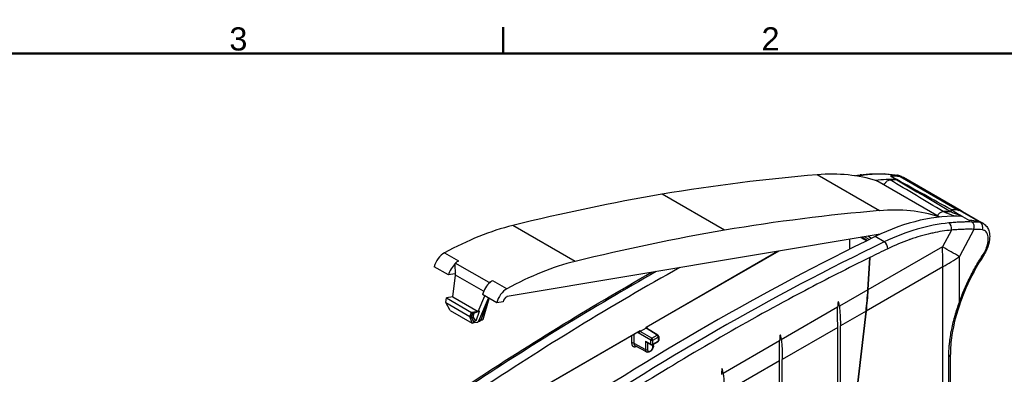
# Model space of a CAD drawing. Header units: millimetres. Extents: x 0 to 420, y 0 to 297.
# Tile 16 of 17: x 216 to 346, y 245 to 291. Entities that reach past the tile are written whole.
import ezdxf

# ---------------------------------------------------------------- set-up
doc = ezdxf.new("R2010")
doc.units = ezdxf.units.MM
doc.layers.get('0').update_dxf_attribs({"lineweight": 25})
for name, color, linetype, lineweight in [('Bordo_0', 7, 'Continuous', 50), ('Bordo_2', 7, 'Continuous', 50), ('Spigoli tangenti visibili(ISO)', 7, 'Continuous', 25)]:
    doc.layers.add(name, color=color, linetype=linetype, lineweight=lineweight)
doc.layers.add('Spigoli visibili(ISO)', color=176, linetype='Continuous', lineweight=25, true_color=0x000080)
doc.styles.add('Bordo_1', font='arial.ttf')

# ---------------------------------------------------------------- blocks, each defined once
blk = doc.blocks.new('Bordi Bordo di default')
at = {"layer": 'Bordo_0'}
blk.add_line((280, 287), (280, 290.45), dxfattribs=at)
at = {"layer": 'Bordo_0', "flags": 128}
blk.add_lwpolyline([(10, 10), (10, 287), (410, 287), (410, 10), (10, 10)], dxfattribs=at)
at = {"layer": 'Bordo_2', "char_height": 3.05, "attachment_point": 7, "style": 'Bordo_1'}
for s, insert in [('3', (244, 287.35)), ('2', (313.95, 287.4))]:
    blk.add_mtext(s, dxfattribs=dict(at, insert=insert))

msp = doc.modelspace()

# ---------------------------------------------------------------- linework, layer by layer
at = {"layer": 'Spigoli tangenti visibili(ISO)'}
for p, q in [((329.46, 266.31), (321.26, 271.05)), ((332.17, 270.8), (331.9, 270.95)), ((332.17, 270.8), (339.87, 266.35)), ((337.29, 265.5), (329.09, 270.24)), ((309.07, 263.74), (300.87, 268.47)), ((342.44, 264.91), (339.97, 266.34)), ((289.45, 259.63), (281.25, 264.37)), ((342.71, 264.75), (342.44, 264.91)), ((327.85, 262.39), (327.1, 262.81)), ((328.11, 262.52), (327.5, 262.87)), ((328.42, 262.67), (327.94, 262.95)), ((330.07, 262.2), (328.89, 262.9)), ((331.8, 262.97), (331.8, 262.97)), ((332.06, 263.07), (332.06, 263.07)), ((338.91, 263.75), (337.73, 261.54)), ((341.87, 263.85), (339.96, 260.26)), ((337.73, 261.54), (327.94, 255.89)), ((330.79, 262.53), (330.79, 262.53)), ((331.11, 262.68), (331.11, 262.68)), ((272.27, 260.75), (274.12, 259.69)), ((298.78, 250.99), (316.04, 260.96)), ((339.96, 254.28), (339.96, 260.26)), ((337.8, 258.93), (327.69, 253.09)), ((337.8, 205.97), (337.8, 258.93)), ((278.39, 256.95), (278.39, 256.97)), ((280.47, 256.02), (278.62, 257.09)), ((327.93, 255.88), (324.18, 253.72)), ((276.89, 253.08), (276.78, 253.03)), ((276.78, 253.06), (276.78, 253.03)), ((323.95, 253.59), (316.55, 249.31)), ((327.69, 253.09), (324.32, 251.14)), ((276.33, 251.92), (276.19, 251.57)), ((273.11, 236.17), (298.02, 250.56)), ((296.88, 249.83), (296.88, 248.88)), ((297.16, 249.99), (297.16, 248.88)), ((297.74, 250.23), (297.66, 250.28)), ((299.4, 249.28), (297.74, 250.23)), ((298.02, 250.56), (298.02, 250.4)), ((299.54, 249.52), (298.02, 250.4)), ((298.22, 249.96), (298.22, 249.96)), ((298.78, 250.83), (298.78, 250.99)), ((300.24, 249.93), (298.78, 250.83)), ((299.54, 249.52), (300.24, 249.93)), ((323.96, 250.94), (316.68, 246.73)), ((297.16, 248.88), (298.68, 248.04)), ((298.68, 249.14), (298.68, 248.04)), ((298.68, 249.14), (299.4, 248.75)), ((298.96, 248.91), (298.96, 248.04)), ((299.4, 248.75), (299.4, 249.28)), ((299.68, 249.28), (300.37, 249.68)), ((299.68, 248.75), (299.68, 249.28)), ((299.68, 248.75), (300.37, 249.15)), ((299.68, 248.45), (299.68, 248.68)), ((300.37, 249.68), (300.37, 249.15)), ((316.32, 249.18), (308.91, 244.9)), ((316.33, 246.53), (309.04, 242.32)), ((338.56, 215.58), (338.56, 247.09))]:
    msp.add_line(p, q, dxfattribs=at)
for centre, major_axis, ratio, start_param, end_param in [((313.78, 231.24), (-24.43, -37.68), 0.540847, 3.580871, 3.604248), ((327.03, 270.28), (-0.105, 0.743), 0.761477, 5.764466, 6.283185), ((330.1, 270.4), (0.042, 0.749), 0.745473, 5.91429, 6.283186), ((314.78, 230.48), (24.65, 37.75), 0.611679, 0.286326, 0.339141), ((316, 229.83), (22.49, 38.96), 0.57735, 0.252406, 0.298379), ((331.64, 270.26), (0.097, 0.744), 0.758343, 5.973174, 6.282975), ((331.04, 267.94), (1.57, 2.72), 0.57735, 0.006171, 0.252406), ((430.9, 207.71), (-159.25, 97.3), 0.009034, 5.342207, 5.397132), ((329.61, 227.35), (18.06, 35.77), 0.611699, 0.368156, 0.673496), ((338.38, 264.02), (-0.071, 0.747), 0.737616, 4.277062, 5.781226), ((327.6, 228.45), (20.05, 34.72), 0.57735, 0.234371, 0.281414), ((328.8, 227.71), (18.27, 35.78), 0.540924, 0.206858, 0.256424), ((341.31, 264.14), (0.015, 0.75), 0.814115, 4.336745, 5.868839), ((341.27, 262.02), (1.59, 2.75), 0.57735, 0, 0.234371), ((342.42, 264.07), (0.076, 0.746), 0.82367, 4.403392, 5.932809), ((329.36, 227.42), (17.9, 35.13), 0.540212, 0.206385, 0.255949), ((325.58, -84.77), (-179.95, -356.11), 0.612177, 3.815777, 3.971897), ((330.03, 261.57), (-0.326, 0.676), 0.617718, 4.033922, 5.533762), ((302.09, 279.55), (25.25, -43.73), 0.57735, 0.785398, 0.847817), ((302.09, 279.55), (-44.62, 23.66), 0.025491, 3.71249, 3.800735), ((302.09, 279.55), (-50.5, 0), 0.57735, 2.356194, 2.418613), ((342.5, 260.82), (0.626, -0.413), 0.171429, 0.000025, 0.580323), ((279.75, -58.31), (-217.3, -334.63), 0.540283, 3.946339, 4.03432), ((327.93, 255.88), (-0.00497, 0.00033), 0.454423, 4.347471, 5.541319), ((327.93, 255.88), (-0.00497, 0.00033), 0.454423, 5.541319, 5.853473), ((339.4, 254.57), (0.707, -0.249), 0.201191, 5.699026, 6.283182), ((327.69, 253.09), (-0.00494, 0.00059), 0.49076, 4.383456, 5.56643), ((327.69, 253.09), (-0.00494, 0.00059), 0.49076, 5.56643, 5.823153), ((297.88, 250.64), (-0.129, -0.414), 0.369372, 0.854838, 1.487028), ((298.64, 251.07), (0.316, -0.039), 0.22772, 5.203889, 5.989197), ((298.63, 251.07), (0.193, -0.256), 0.227815, 0.445392, 1.076029), ((300.23, 249.76), (0.105, 0.17), 0.577174, 0, 0.802694), ((300.23, 249.76), (0.1, -0.173), 0.57735, 0.785398, 2.338741), ((297.02, 248.8), (0.2, 0), 0.57735, 0.802962, 2.356382), ((297.69, 249.19), (-0.373, -0.647), 0.57735, 5.497787, 6.295341), ((299.54, 249.36), (0.1, 0.173), 0.557025, 0.78555, 2.356042), ((299.54, 249.36), (0.2, 0), 0.57735, 3.944444, 5.497787), ((299.54, 248.83), (-0.095, -0.176), 0.577174, 5.480491, 6.283185), ((299.54, 248.83), (0.2, 0), 0.57735, 3.944444, 5.497787), ((299.54, 249.36), (0.1, -0.173), 0.57735, 0.785398, 2.338741), ((299.54, 248.83), (0.1, -0.173), 0.57735, 0, 0.785398), ((299.54, 248.54), (0.2, 0), 0.57735, 5.497787, 6.283185), ((300.23, 249.23), (0.1, -0.173), 0.57735, 0, 0.785398), ((300.23, 249.76), (0.2, 0), 0.57735, 5.497787, 6.283185), ((300.23, 249.23), (0.2, 0), 0.57735, 5.497787, 6.283185), ((299.18, 248.33), (-0.355, -0.615), 0.57735, 5.497787, 6.295475), ((298.82, 248.12), (-0.2, 0), 0.57735, 0.802851, 2.356027), ((338.02, 247.38), (0.75, 0), 0.57735, 5.519293, 6.283167)]:
    msp.add_ellipse(centre, major_axis=major_axis, ratio=ratio, start_param=start_param, end_param=end_param, dxfattribs=at)
for points, knots in [([(330.34, 271.09), (330.12, 271.1), (329.89, 271.11), (329.65, 271.11), (329.4, 271.12), (329.15, 271.12), (328.89, 271.11), (328.63, 271.1), (328.36, 271.08), (328.08, 271.06), (327.81, 271.03), (327.52, 271), (327.22, 270.96)], [0, 0, 0, 0, 0.25, 0.25, 0.25, 0.5, 0.5, 0.5, 0.75, 0.75, 0.75, 1, 1, 1, 1]), ([(332.35, 270.8), (332.34, 270.81), (332.2, 270.88), (332.05, 270.93), (331.9, 270.95)], [0.8769285, 0.8769285, 0.8769285, 0.8769285, 0.8888889, 1, 1, 1, 1]), ([(339.31, 265.59), (339.28, 265.6), (339.25, 265.61), (339.22, 265.62), (339.11, 265.67), (339, 265.72), (338.88, 265.76), (338.8, 265.79), (338.72, 265.83), (338.64, 265.86), (338.55, 265.89), (338.46, 265.93), (338.37, 265.97), (338.25, 266.01), (338.13, 266.06), (338.01, 266.11), (337.94, 266.14), (337.88, 266.16), (337.82, 266.19)], [0.0322126, 0.0322126, 0.0322126, 0.0322126, 0.0962207, 0.0962207, 0.0962207, 0.3333333, 0.3333333, 0.3333333, 0.4930221, 0.4930221, 0.4930221, 0.6666667, 0.6666667, 0.6666667, 0.8907775, 0.8907775, 0.8907775, 1, 1, 1, 1]), ([(341.57, 264.82), (341.42, 264.82), (341.27, 264.83), (341.1, 264.83), (340.94, 264.83), (340.76, 264.82), (340.58, 264.82), (340.39, 264.82), (340.19, 264.81), (339.98, 264.8), (339.77, 264.79), (339.55, 264.78), (339.32, 264.76), (339.08, 264.74), (338.84, 264.72), (338.58, 264.7)], [0, 0, 0, 0, 0.2, 0.2, 0.2, 0.4, 0.4, 0.4, 0.6, 0.6, 0.6, 0.8, 0.8, 0.8, 1, 1, 1, 1]), ([(343.11, 264.62), (343.1, 264.63), (342.98, 264.7), (342.84, 264.74), (342.71, 264.75)], [0.8786095, 0.8786095, 0.8786095, 0.8786095, 0.8888889, 1, 1, 1, 1]), ([(338.91, 263.75), (338.1, 263.68), (337.29, 263.55), (336.47, 263.37), (336.37, 263.35), (336.27, 263.33), (336.17, 263.31), (335.27, 263.1), (334.37, 262.84), (333.47, 262.52), (333.44, 262.51), (333.4, 262.49), (333.37, 262.48), (332.43, 262.15), (331.5, 261.75), (330.56, 261.3)], [0, 0, 0, 0, 0.296503, 0.296503, 0.296503, 0.333333, 0.333333, 0.333333, 0.654591, 0.654591, 0.654591, 0.666667, 0.666667, 0.666667, 1, 1, 1, 1]), ([(341.87, 263.85), (341.73, 263.86), (341.57, 263.86), (341.41, 263.86), (341.25, 263.86), (341.07, 263.86), (340.89, 263.86), (340.7, 263.86), (340.51, 263.85), (340.3, 263.84), (340.09, 263.83), (339.87, 263.82), (339.64, 263.81), (339.41, 263.79), (339.16, 263.78), (338.91, 263.75)], [0, 0, 0, 0, 0.2, 0.2, 0.2, 0.4, 0.4, 0.4, 0.6, 0.6, 0.6, 0.8, 0.8, 0.8, 1, 1, 1, 1]), ([(343.07, 260.53), (343.14, 260.64), (343.21, 260.76), (343.27, 260.87), (343.29, 260.91), (343.31, 260.95), (343.33, 260.99), (343.4, 261.12), (343.45, 261.25), (343.5, 261.38), (343.52, 261.42), (343.53, 261.45), (343.54, 261.48), (343.59, 261.62), (343.63, 261.76), (343.67, 261.9), (343.67, 261.93), (343.68, 261.95), (343.68, 261.97), (343.71, 262.12), (343.73, 262.26), (343.75, 262.41), (343.75, 262.42), (343.75, 262.43), (343.75, 262.44), (343.76, 262.59), (343.75, 262.73), (343.74, 262.86), (343.72, 263), (343.69, 263.12), (343.65, 263.23), (343.65, 263.24), (343.65, 263.24), (343.64, 263.24), (343.6, 263.35), (343.55, 263.44), (343.49, 263.51), (343.48, 263.52), (343.48, 263.53), (343.47, 263.54), (343.41, 263.61), (343.34, 263.66), (343.26, 263.7), (343.25, 263.71), (343.24, 263.72), (343.22, 263.72), (343.15, 263.76), (343.07, 263.78), (342.99, 263.79)], [0, 0, 0, 0, 0.083129, 0.083129, 0.083129, 0.111111, 0.111111, 0.111111, 0.201001, 0.201001, 0.201001, 0.222222, 0.222222, 0.222222, 0.318555, 0.318555, 0.318555, 0.333333, 0.333333, 0.333333, 0.436146, 0.436146, 0.436146, 0.444444, 0.444444, 0.444444, 0.553712, 0.553712, 0.553712, 0.666667, 0.666667, 0.666667, 0.67127, 0.67127, 0.67127, 0.777778, 0.777778, 0.777778, 0.788824, 0.788824, 0.788824, 0.888889, 0.888889, 0.888889, 0.906558, 0.906558, 0.906558, 1, 1, 1, 1]), ([(328.19, 260.15), (325.34, 258.74), (322.49, 257.29), (319.63, 255.78), (319.61, 255.76), (319.58, 255.75), (319.55, 255.73), (315.88, 253.79), (312.22, 251.77), (308.57, 249.66), (308.56, 249.65), (308.55, 249.65), (308.54, 249.64), (304.88, 247.53), (301.22, 245.33), (297.57, 243.04), (297.55, 243.03), (297.54, 243.02), (297.52, 243.02), (294.67, 241.23), (291.82, 239.4), (288.98, 237.51)], [0.0536852, 0.0536852, 0.0536852, 0.0536852, 0.247988, 0.247988, 0.247988, 0.25, 0.25, 0.25, 0.4994813, 0.4994813, 0.4994813, 0.5, 0.5, 0.5, 0.75, 0.75, 0.75, 0.7509743, 0.7509743, 0.7509743, 0.9463192, 0.9463192, 0.9463192, 0.9463192]), ([(339.96, 254.28), (340.15, 254.83), (340.57, 255.9), (341.31, 257.5), (342.14, 259.06), (342.75, 260.05), (343.07, 260.53)], [0, 0, 0, 0, 0.25, 0.5, 0.75, 1, 1, 1, 1]), ([(338.56, 247.09), (338.56, 247.55), (338.58, 248.05), (338.63, 248.58), (338.63, 248.6), (338.64, 248.62), (338.64, 248.64), (338.69, 249.19), (338.78, 249.8), (338.89, 250.42), (338.9, 250.43), (338.9, 250.45), (338.9, 250.46), (339.02, 251.07), (339.17, 251.71), (339.34, 252.34), (339.36, 252.39), (339.37, 252.44), (339.39, 252.49), (339.56, 253.09), (339.75, 253.68), (339.96, 254.28)], [0, 0, 0, 0, 0.241495, 0.241495, 0.241495, 0.25, 0.25, 0.25, 0.5, 0.5, 0.5, 0.50571, 0.50571, 0.50571, 0.75, 0.75, 0.75, 0.770087, 0.770087, 0.770087, 1, 1, 1, 1]), ([(297.74, 250.23), (297.74, 250.25), (297.74, 250.27), (297.73, 250.29), (297.73, 250.3), (297.72, 250.3), (297.71, 250.31)], [0, 0, 0, 0, 0.25, 0.25, 0.25, 0.4004016, 0.4004016, 0.4004016, 0.4004016]), ([(297.78, 250.35), (297.78, 250.35), (297.79, 250.35), (297.79, 250.35), (297.79, 250.36), (297.8, 250.36), (297.81, 250.36), (297.82, 250.37), (297.83, 250.38), (297.84, 250.38), (297.84, 250.39), (297.85, 250.39), (297.85, 250.4), (297.86, 250.4), (297.88, 250.41), (297.89, 250.42), (297.89, 250.43), (297.89, 250.43), (297.9, 250.43), (297.91, 250.44), (297.92, 250.45), (297.93, 250.46), (297.94, 250.47), (297.94, 250.47), (297.94, 250.47), (297.95, 250.48), (297.97, 250.49), (297.98, 250.51), (297.99, 250.52), (298.01, 250.54), (298.02, 250.56)], [0.4971186, 0.4971186, 0.4971186, 0.4971186, 0.5077544, 0.5077544, 0.5077544, 0.5454545, 0.5454545, 0.5454545, 0.6062196, 0.6062196, 0.6062196, 0.6363636, 0.6363636, 0.6363636, 0.704947, 0.704947, 0.704947, 0.7272727, 0.7272727, 0.7272727, 0.8030857, 0.8030857, 0.8030857, 0.8181818, 0.8181818, 0.8181818, 0.9014955, 0.9014955, 0.9014955, 1, 1, 1, 1]), ([(296.88, 248.88), (296.88, 248.86), (296.88, 248.83), (296.89, 248.81), (296.89, 248.76), (296.9, 248.72), (296.91, 248.68), (296.92, 248.65), (296.92, 248.63), (296.93, 248.61), (296.95, 248.58), (296.97, 248.55), (296.99, 248.52), (297, 248.5), (297.02, 248.49), (297.04, 248.47), (297.06, 248.45), (297.09, 248.44), (297.11, 248.43), (297.14, 248.42), (297.17, 248.41), (297.19, 248.41), (297.22, 248.4), (297.25, 248.4), (297.27, 248.4), (297.31, 248.4), (297.34, 248.41), (297.38, 248.42), (297.4, 248.43), (297.43, 248.44), (297.46, 248.45), (297.46, 248.45), (297.47, 248.45), (297.47, 248.45)], [0, 0, 0, 0, 0.0291699, 0.0291699, 0.0291699, 0.0909091, 0.0909091, 0.0909091, 0.1269879, 0.1269879, 0.1269879, 0.1818182, 0.1818182, 0.1818182, 0.2238221, 0.2238221, 0.2238221, 0.2727273, 0.2727273, 0.2727273, 0.3208605, 0.3208605, 0.3208605, 0.3636364, 0.3636364, 0.3636364, 0.4178968, 0.4178968, 0.4178968, 0.4545455, 0.4545455, 0.4545455, 0.4631263, 0.4631263, 0.4631263, 0.4631263]), ([(298.96, 248.04), (298.96, 248.02), (298.96, 248), (298.96, 247.99), (298.96, 247.96), (298.97, 247.94), (298.98, 247.92), (298.98, 247.9), (298.99, 247.89), (299, 247.88), (299, 247.86), (299.02, 247.85), (299.03, 247.83), (299.04, 247.82), (299.05, 247.81), (299.06, 247.8), (299.08, 247.8), (299.09, 247.79), (299.11, 247.79), (299.12, 247.78), (299.14, 247.78), (299.16, 247.78), (299.18, 247.78), (299.19, 247.78), (299.21, 247.79), (299.23, 247.79), (299.25, 247.8), (299.28, 247.81), (299.29, 247.81), (299.3, 247.82), (299.32, 247.83), (299.34, 247.84), (299.37, 247.86), (299.39, 247.88), (299.41, 247.89), (299.42, 247.9), (299.43, 247.91), (299.46, 247.94), (299.48, 247.97), (299.51, 248), (299.51, 248.01), (299.52, 248.02), (299.53, 248.03), (299.56, 248.06), (299.58, 248.1), (299.6, 248.14), (299.6, 248.15), (299.61, 248.16), (299.61, 248.17), (299.63, 248.21), (299.64, 248.25), (299.66, 248.29), (299.66, 248.3), (299.66, 248.31), (299.66, 248.31), (299.67, 248.36), (299.68, 248.4), (299.68, 248.44), (299.68, 248.44), (299.68, 248.45), (299.68, 248.45)], [0.0000001, 0.0000001, 0.0000001, 0.0000001, 0.0381971, 0.0381971, 0.0381971, 0.1, 0.1, 0.1, 0.1447951, 0.1447951, 0.1447951, 0.2, 0.2, 0.2, 0.2502838, 0.2502838, 0.2502838, 0.3, 0.3, 0.3, 0.3559773, 0.3559773, 0.3559773, 0.4, 0.4, 0.4, 0.4616428, 0.4616428, 0.4616428, 0.5, 0.5, 0.5, 0.5672964, 0.5672964, 0.5672964, 0.6, 0.6, 0.6, 0.672934, 0.672934, 0.672934, 0.7, 0.7, 0.7, 0.7785914, 0.7785914, 0.7785914, 0.8, 0.8, 0.8, 0.8840729, 0.8840729, 0.8840729, 0.9, 0.9, 0.9, 0.9900577, 0.9900577, 0.9900577, 1, 1, 1, 1])]:
    msp.add_open_spline(points, degree=3, knots=knots, dxfattribs=at)
for points in [[(331.7, 262.93), (331.7, 262.93), (331.7, 262.93), (331.7, 262.93)], [(330.56, 261.3), (329.77, 260.92), (328.98, 260.54), (328.2, 260.15)], [(327.69, 253.09), (327.79, 254.01), (327.87, 254.94), (327.93, 255.88)]]:
    msp.add_open_spline(points, degree=3, dxfattribs=at)
at = {"layer": 'Spigoli visibili(ISO)'}
for p, q in [((330.89, 270.88), (331.74, 270.4)), ((332.35, 270.8), (332.6, 270.66)), ((340.17, 266.29), (332.61, 270.66)), ((337.36, 265.48), (329.21, 270.18)), ((331.73, 270.36), (331.75, 270.39)), ((331.74, 270.39), (331.74, 270.4)), ((338.88, 266.44), (338.78, 266.15)), ((340.37, 265.56), (340.29, 265.6)), ((340.37, 265.56), (341.29, 265.02)), ((340.38, 266.2), (342.86, 264.77)), ((306.91, 264.99), (306.9, 264.99)), ((337.37, 264.55), (337.37, 264.55)), ((343.11, 264.62), (342.87, 264.76)), ((329.56, 263.22), (280.53, 255.03)), ((327, 262.79), (327.78, 262.36)), ((331.73, 262.94), (331.73, 262.94)), ((325.55, 261.25), (325.55, 262.55)), ((316.21, 260.99), (298.94, 251.02)), ((327.93, 255.88), (328.19, 260.15)), ((328.2, 260.15), (327.94, 255.89)), ((272.81, 257.85), (270.94, 258.93)), ((273.72, 257.84), (273.69, 259.42)), ((278.15, 256.85), (273.69, 259.42)), ((273.65, 257.98), (272.81, 257.85)), ((273.39, 254.96), (273.72, 257.84)), ((277.42, 255.71), (273.72, 257.84)), ((278.11, 256.73), (278.15, 256.85)), ((278.26, 256.86), (278.28, 256.92)), ((276.7, 253.04), (277.58, 255.09)), ((279.14, 254.19), (277.27, 255.27)), ((272.47, 254.22), (272.54, 254.82)), ((273.04, 253.18), (272.47, 254.22)), ((272.47, 254.22), (275.63, 252.39)), ((273.39, 254.96), (272.54, 254.82)), ((272.54, 254.82), (275.85, 252.9)), ((273.39, 254.96), (276.7, 253.04)), ((276.79, 251.82), (278.08, 254.81)), ((277.08, 251.96), (278.11, 254.79)), ((277.42, 252.17), (278.16, 254.76)), ((279.98, 254.33), (279.14, 254.19)), ((273.04, 253.18), (275.91, 251.52)), ((275.63, 252.39), (275.85, 252.9)), ((275.91, 251.52), (275.63, 252.39)), ((275.8, 252.35), (275.99, 252.85)), ((275.82, 252.34), (276, 252.84)), ((276.7, 253.04), (275.85, 252.9)), ((276.78, 253.06), (275.99, 252.85)), ((275.99, 252.85), (276, 252.84)), ((276.78, 253.06), (276, 252.84)), ((276.04, 252.32), (276.18, 252.8)), ((276.06, 252.31), (276.2, 252.8)), ((276.77, 253.03), (276.18, 252.8)), ((276.18, 252.8), (276.2, 252.8)), ((276.78, 253.03), (276.2, 252.8)), ((276.43, 251.8), (276.89, 253.08)), ((327.69, 253.09), (321.82, 201.47)), ((324.32, 223.45), (327.69, 253.09)), ((276.18, 251.57), (275.8, 252.35)), ((275.8, 252.35), (275.82, 252.34)), ((276.18, 251.57), (275.82, 252.34)), ((275.91, 251.52), (276.18, 251.57)), ((276.33, 251.93), (276.04, 252.32)), ((276.04, 252.32), (276.06, 252.31)), ((276.34, 251.92), (276.06, 252.31)), ((276.19, 251.57), (276.58, 251.64)), ((276.43, 251.8), (276.33, 251.92)), ((276.72, 251.72), (276.88, 251.76)), ((277.02, 251.86), (277.23, 251.95)), ((324.32, 223.45), (324.32, 251.14)), ((297.78, 250.35), (273.07, 236.08)), ((298.78, 250.83), (298.02, 250.4)), ((300.34, 249.93), (298.84, 250.86)), ((323.96, 220.34), (323.96, 250.94)), ((298.83, 247.71), (297.32, 248.54)), ((298.82, 248.99), (299.44, 248.66)), ((299.64, 248.66), (300.33, 249.06)), ((299.74, 248.54), (299.74, 248.72)), ((300.43, 249.76), (300.43, 249.23)), ((338.77, 215.88), (338.77, 247.38)), ((316.33, 198.3), (316.33, 246.53)), ((316.68, 198.5), (316.68, 246.73))]:
    msp.add_line(p, q, dxfattribs=at)
for centre, start, end in [((300.23, 249.76), 0, 58.2683), ((299.54, 248.83), 241.7317, 300), ((300.23, 249.23), 300, 0)]:
    msp.add_arc(centre, 0.2, start, end, dxfattribs=at)
for centre, major_axis, ratio, start_param, end_param in [((182.76, -183.45), (249.39, 431.95), 0.57735, 0.381826, 0.443918), ((307.38, 225.48), (25, 43.3), 0.57735, 0.124188, 0.381826), ((331.64, 270.26), (0.097, 0.744), 0.758343, 6.282976, 6.283187), ((331.04, 267.94), (1.57, 2.72), 0.57735, 0, 0.006171), ((316.85, 229.34), (22.5, 38.97), 0.57735, 0.298502, 0.397041), ((328.24, 268.49), (0.97, 1.69), 0.57735, 0, 0.124188), ((316.85, 229.34), (22.47, 38.93), 0.57735, 0.298219, 0.328949), ((317.53, 228.95), (634.94, -351.84), 0.059439, 1.570101, 1.581341), ((183.99, -183.24), (249.39, 431.95), 0.57735, 0.447627, 0.506011), ((183.5, -183.88), (248.76, 430.87), 0.57735, 0.438606, 0.43862), ((190.96, -188.18), (249.39, 431.95), 0.57735, 0.381826, 0.443918), ((326.68, 228.98), (20.05, 34.73), 0.57735, 0.28157, 0.707532), ((315.58, 220.75), (25, 43.3), 0.57735, 0.124188, 0.381826), ((336.44, 263.76), (0.98, 1.69), 0.57735, 0.05973, 0.124188), ((325.13, 229.88), (19.89, 34.45), 0.57735, 0.278672, 0.317084), ((323.78, 225.33), (22.37, 38.75), 0.57735, 0.291606, 0.311823), ((325.13, 229.88), (20.05, 34.72), 0.57735, 0.234371, 0.278695), ((338.79, 263.45), (1.59, 2.75), 0.57735, 0, 0.234371), ((271.5, 219.49), (25, 43.3), 0.57735, 0.506011, 0.763649), ((336.73, 263.6), (0.63, 1.08), 0.57735, 6.048465, 6.048511), ((336.44, 263.76), (0.97, 1.69), 0.57735, 5.534496, 5.534515), ((341.27, 262.02), (1.59, 2.75), 0.57735, 6.277014, 6.283185), ((306.89, -75.41), (200, 346.41), 0.57735, 0.707532, 0.863264), ((192.19, -187.98), (249.39, 431.95), 0.57735, 0.447627, 0.506011), ((331.98, 263), (0.075, 0.13), 0.577702, 1.844924, 1.845154), ((272.24, 259.14), (0.98, 1.69), 0.57735, 0.763649, 2.014715), ((328.2, 260.12), (-0.0086, 0.0763), 0.048389, 1.203114, 1.20446), ((328.2, 260.15), (-0.00498, 0.00002), 0.537085, 5.748391, 5.986804), ((328.2, 260.15), (-0.00498, 0.00002), 0.537085, 4.31373, 5.748391), ((342.5, 260.82), (0.626, -0.413), 0.171429, 6.283146, 6.283209), ((274.11, 258.06), (0.98, 1.69), 0.57735, 1.097265, 2.014715), ((279.5, 214.88), (16.16, 47.92), 0.647222, 0.643425, 0.647036), ((279.37, 214.95), (15.8, 48.11), 0.63338, 0.637928, 0.641079), ((279.22, 215.04), (15.6, 48.22), 0.621545, 0.631474, 0.63753), ((279.7, 214.76), (25, 43.3), 0.57735, 0.506011, 0.763649), ((274.11, 258.06), (0.35, 0.606), 0.57735, 1.727292, 2.014715), ((298.4, -70.51), (-200, -346.41), 0.57735, 3.909956, 4.004857), ((278.57, 255.49), (-0.97, -1.69), 0.57735, 4.139414, 5.156307), ((271.71, 219.38), (31.45, 39.42), 0.484127, 0.845776, 0.849387), ((271.83, 219.3), (32, 39.07), 0.494989, 0.8508, 0.853951), ((278.35, 255.61), (1.25, 1.52), 0.494989, 1.004744, 1.078917), ((278.36, 255.61), (1.26, 1.51), 0.504654, 0.851436, 1.011479), ((271.98, 219.22), (32.43, 38.79), 0.504654, 0.851436, 0.857492), ((280.44, 254.41), (0.98, 1.69), 0.57735, 0.763649, 2.014715), ((280.44, 254.41), (0.35, 0.606), 0.57735, 0.763649, 2.014715), ((279.7, 214.76), (24.38, 42.22), 0.57735, 0.761325, 0.763649), ((324.23, 250.53), (0.19, -3.82), 0.053888, 2.555724, 3.782552), ((276.66, 251.8), (0.13, 0.155), 0.504654, 3.673298, 5.244095), ((276.94, 251.93), (0.128, 0.156), 0.494989, 3.753874, 5.32467), ((277.28, 252.11), (0.126, 0.158), 0.484127, 3.850419, 5.421215), ((297.88, 250.32), (-0.2, -0.115), 0.014983, 1.714355, 2.356126), ((298.64, 250.75), (-0.2, -0.111), 0.000132, 2.347545, 2.989344), ((316.6, 246.12), (0.19, -3.82), 0.053888, 2.555724, 3.782552), ((297.69, 249.19), (-0.373, -0.647), 0.57735, 0.012156, 0.012343), ((298.82, 249.22), (0.144, -0.241), 0.577262, 4.712468, 5.515162), ((308.96, 241.71), (0.19, -3.82), 0.053888, 2.555724, 3.782552)]:
    msp.add_ellipse(centre, major_axis=major_axis, ratio=ratio, start_param=start_param, end_param=end_param, dxfattribs=at)
for points in [[(326.22, 270.91), (326.46, 270.95), (326.69, 270.99), (326.93, 271.02)], [(326.93, 271.02), (327.98, 271.17), (329.06, 271.21), (330.14, 271.15)], [(330.14, 271.15), (330.68, 271.12), (331.21, 271.07), (331.73, 271)], [(331.73, 271), (331.95, 270.98), (332.16, 270.91), (332.35, 270.8)], [(332.35, 270.8), (332.35, 270.8), (332.35, 270.8), (332.35, 270.8)], [(331.73, 270.36), (334.09, 268.98), (336.45, 267.6), (338.8, 266.22)], [(338.88, 266.44), (339.35, 266.16), (339.82, 265.88), (340.29, 265.6)], [(328.2, 260.15), (328.2, 260.15), (328.2, 260.15), (328.2, 260.15)], [(274.89, 243.07), (283.09, 248.5), (291.31, 253.55), (299.5, 258.2)], [(327.93, 255.88), (327.93, 255.88), (327.93, 255.88), (327.93, 255.88)], [(327.94, 255.89), (327.94, 255.89), (327.94, 255.89), (327.94, 255.88)], [(327.69, 253.09), (327.69, 253.09), (327.69, 253.09), (327.69, 253.09)], [(327.69, 253.09), (327.69, 253.09), (327.69, 253.09), (327.69, 253.09)], [(297.78, 250.35), (297.78, 250.35), (297.78, 250.35), (297.78, 250.35)], [(298.84, 250.86), (298.84, 250.86), (298.83, 250.86), (298.83, 250.86)]]:
    msp.add_open_spline(points, degree=3, dxfattribs=at)
for points, knots in [([(330.03, 269.71), (330.09, 269.81), (330.15, 269.91), (330.31, 270.09), (330.4, 270.17), (330.55, 270.28), (330.62, 270.31), (330.75, 270.36), (330.81, 270.37), (330.86, 270.37)], [0.061007, 0.061007, 0.061007, 0.061007, 0.0959389, 0.0959389, 0.1344601, 0.1344601, 0.1631628, 0.1631628, 0.1892198, 0.1892198, 0.1892198, 0.1892198]), ([(337.06, 265.65), (337.1, 265.72), (337.15, 265.78), (337.28, 265.93), (337.37, 266.01), (337.53, 266.11), (337.59, 266.14), (337.71, 266.18), (337.77, 266.19), (337.82, 266.19)], [-0.1144295, -0.1144295, -0.1144295, -0.1144295, -0.0911557, -0.0911557, -0.0525843, -0.0525843, -0.025241, -0.025241, -0.000001, -0.000001, -0.000001, -0.000001]), ([(340.31, 265.56), (340.15, 265.62), (339.81, 265.75), (339.3, 265.95), (338.95, 266.08), (338.78, 266.15)], [0.035656, 0.035656, 0.035656, 0.035656, 0.3333333, 0.6666667, 1, 1, 1, 1]), ([(343.11, 264.62), (343.28, 264.52), (343.43, 264.38), (343.67, 264.06), (343.76, 263.88), (343.9, 263.45), (343.94, 263.2), (343.94, 262.63), (343.9, 262.31), (343.75, 261.66), (343.63, 261.32), (343.37, 260.8), (343.26, 260.6), (343.13, 260.41)], [0.0000105, 0.0000105, 0.0000105, 0.0000105, 0.0743441, 0.0743441, 0.1501136, 0.1501136, 0.2399211, 0.2399211, 0.3442975, 0.3442975, 0.449131, 0.449131, 0.5186976, 0.5186976, 0.5186976, 0.5186976]), ([(328.19, 260.15), (328.19, 260.16), (328.19, 260.16), (328.19, 260.17), (328.19, 260.18), (328.19, 260.18), (328.19, 260.18), (328.19, 260.18), (328.19, 260.18), (328.19, 260.18), (328.19, 260.18), (328.19, 260.18), (328.19, 260.18), (328.19, 260.18), (328.19, 260.18), (328.19, 260.18), (328.19, 260.18), (328.19, 260.18), (328.19, 260.18), (328.19, 260.18), (328.19, 260.18), (328.19, 260.18), (328.19, 260.18), (328.19, 260.18), (328.19, 260.18), (328.19, 260.18), (328.19, 260.18), (328.19, 260.18), (328.19, 260.18), (328.19, 260.18), (328.19, 260.18), (328.19, 260.18), (328.19, 260.18), (328.19, 260.18), (328.19, 260.18), (328.19, 260.18), (328.19, 260.18), (328.2, 260.17), (328.2, 260.16), (328.2, 260.15)], [-0.0122228, -0.0122228, -0.0122228, -0.0122228, -0.0077636, -0.0077636, -0.00581721, -0.00581721, -0.00538105, -0.00538105, -0.00523447, -0.00523447, -0.00516914, -0.00516914, -0.00513223, -0.00513223, -0.0051072, -0.0051072, -0.00508288, -0.00508288, -0.00507875, -0.00507875, -0.00507666, -0.00507666, -0.0050747, -0.0050747, -0.00504548, -0.00504548, -0.00500756, -0.00500756, -0.00495754, -0.00495754, -0.00488377, -0.00488377, -0.00451693, -0.00451693, -0.00404412, -0.00404412, -0.00312294, -0.00312294, -0.00001084, -0.00001084, -0.00001084, -0.00001084]), ([(343.13, 260.41), (342.25, 259.07), (341.45, 257.6), (340.55, 255.52), (340.32, 254.92), (340.11, 254.32)], [0, 0, 0, 0, 0.4884393, 0.4884393, 0.6832558, 0.6832558, 0.6832558, 0.6832558]), ([(327.69, 253.09), (327.74, 253.55), (327.78, 254.01), (327.87, 254.94), (327.9, 255.41), (327.93, 255.88)], [0, 0, 0, 0, 0.1591587, 0.1591587, 0.3182675, 0.3182675, 0.3182675, 0.3182675]), ([(327.94, 255.88), (327.91, 255.41), (327.87, 254.94), (327.79, 254.01), (327.74, 253.55), (327.69, 253.09)], [0, 0, 0, 0, 0.1591555, 0.1591555, 0.3182335, 0.3182335, 0.3182335, 0.3182335]), ([(324.18, 253.72), (324.2, 253.62), (324.21, 253.52), (324.25, 253.08), (324.28, 252.68), (324.31, 251.89), (324.32, 251.5), (324.32, 251.14)], [-0.66447, -0.66447, -0.66447, -0.66447, -0.631041, -0.631041, -0.4998124, -0.4998124, -0.3685837, -0.3685837, -0.3685837, -0.3685837]), ([(340.11, 254.32), (339.58, 252.83), (339.19, 251.33), (338.84, 249.04), (338.77, 248.19), (338.77, 247.38)], [0, 0, 0, 0, 0.4837942, 0.4837942, 0.7837647, 0.7837647, 0.7837647, 0.7837647]), ([(323.96, 250.94), (323.96, 251.3), (323.96, 251.69), (323.95, 252.5), (323.95, 252.9), (323.95, 253.37), (323.95, 253.48), (323.95, 253.59)], [-1.1057511, -1.1057511, -1.1057511, -1.1057511, -0.9745225, -0.9745225, -0.8432938, -0.8432938, -0.8098649, -0.8098649, -0.8098649, -0.8098649]), ([(297.91, 250.33), (297.89, 250.32), (297.86, 250.3), (297.84, 250.29), (297.82, 250.27), (297.81, 250.26), (297.79, 250.25), (297.77, 250.24), (297.76, 250.23), (297.74, 250.23)], [0.000011, 0.000011, 0.000011, 0.000011, 0.3333333, 0.3333333, 0.3333333, 0.6666667, 0.6666667, 0.6666667, 0.9999999, 0.9999999, 0.9999999, 0.9999999]), ([(298.94, 251.02), (298.92, 251), (298.9, 250.99), (298.87, 250.96), (298.86, 250.94), (298.84, 250.9), (298.84, 250.88), (298.84, 250.86)], [0, 0, 0, 0, 0.00646794, 0.00646794, 0.01283713, 0.01283713, 0.01878222, 0.01878222, 0.01878222, 0.01878222]), ([(299.74, 248.54), (299.74, 248.46), (299.73, 248.39), (299.69, 248.24), (299.66, 248.17), (299.58, 248.04), (299.54, 247.97), (299.44, 247.86), (299.39, 247.81), (299.27, 247.73), (299.21, 247.7), (299.08, 247.66), (299.01, 247.66), (298.91, 247.67), (298.87, 247.69), (298.83, 247.71)], [0.0000032, 0.0000032, 0.0000032, 0.0000032, 0.0236754, 0.0236754, 0.0472033, 0.0472033, 0.07004, 0.07004, 0.0927372, 0.0927372, 0.1161546, 0.1161546, 0.1394892, 0.1394892, 0.1543713, 0.1543713, 0.1543713, 0.1543713]), ([(316.33, 246.53), (316.33, 246.89), (316.32, 247.28), (316.32, 248.09), (316.31, 248.49), (316.31, 248.96), (316.31, 249.07), (316.32, 249.18)], [-1.1057511, -1.1057511, -1.1057511, -1.1057511, -0.9745225, -0.9745225, -0.8432938, -0.8432938, -0.8098649, -0.8098649, -0.8098649, -0.8098649]), ([(316.55, 249.31), (316.56, 249.21), (316.57, 249.11), (316.62, 248.67), (316.64, 248.27), (316.67, 247.48), (316.68, 247.09), (316.68, 246.73)], [-0.66447, -0.66447, -0.66447, -0.66447, -0.631041, -0.631041, -0.4998124, -0.4998124, -0.3685837, -0.3685837, -0.3685837, -0.3685837]), ([(308.91, 244.9), (308.92, 244.81), (308.93, 244.72), (308.97, 244.38), (308.99, 244.12), (309.03, 243.33), (309.04, 242.8), (309.04, 242.32)], [1.1893261, 1.1893261, 1.1893261, 1.1893261, 1.2209483, 1.2209483, 1.3089802, 1.3089802, 1.485044, 1.485044, 1.485044, 1.485044])]:
    msp.add_open_spline(points, degree=3, knots=knots, dxfattribs=at)

# ---------------------------------------------------------------- block references
msp.add_blockref('Bordi Bordo di default', (0, 0))

doc.saveas('drawing.dxf')
